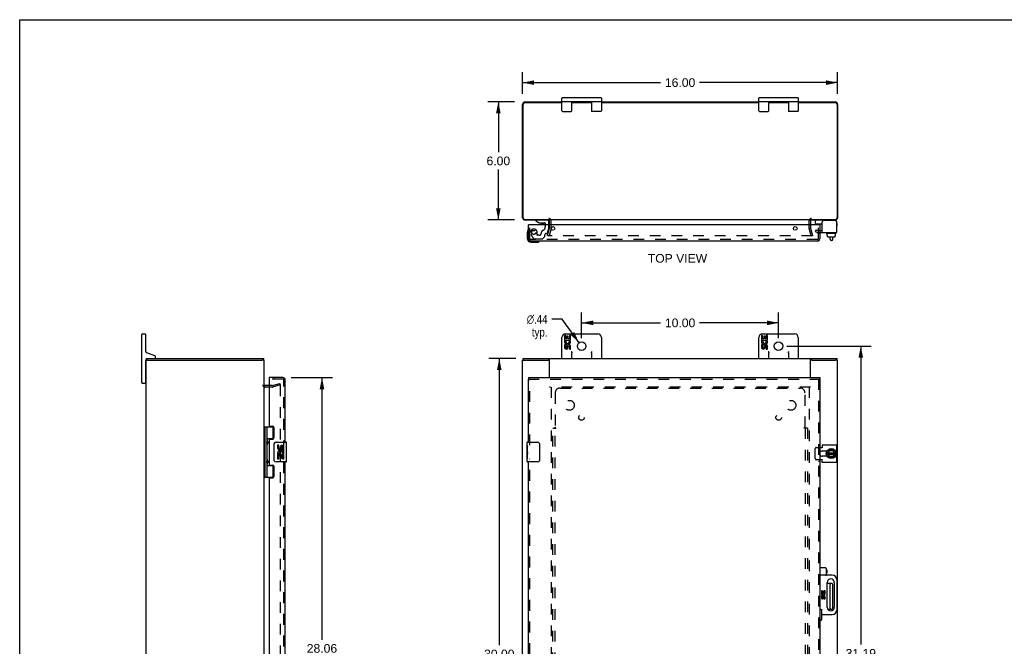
# Model space of a CAD drawing. Header units: inches. Extents: x 0 to 100, y 0 to 65.
# Tile 3 of 5: x 0 to 50, y 33 to 65. Entities that reach past the tile are written whole.
import ezdxf

# ---------------------------------------------------------------- set-up
doc = ezdxf.new("R2010")
doc.units = ezdxf.units.IN
doc.header["$LTSCALE"] = 5.5
doc.header["$MEASUREMENT"] = 0
doc.linetypes.add('HIDDEN', pattern=[0.2, 0.1, -0.1])
doc.layers.get('0').update_dxf_attribs({"linetype": 'CONTINUOUS'})
for name, color, linetype in [('DEFAULT_2', 8, 'HIDDEN'), ('DIMENSIONS', 7, 'CONTINUOUS'), ('DOOR_ASSEMBLY', 7, 'CONTINUOUS'), ('SUBPANEL', 7, 'CONTINUOUS')]:
    doc.layers.add(name, color=color, linetype=linetype)
doc.styles.get("Standard").update_dxf_attribs({"font": 'arial.ttf'})
doc.styles.add('TEXTSTYLE_1', font='gdt', dxfattribs={"width": 0.8})
doc.dimstyles.new('DIMSTYLE_1', dxfattribs={"dimtxt": 0.441176, "dimasz": 0.588235, "dimexe": 0.09, "dimexo": 0.07, "dimgap": 0.0375, "dimtad": 0, "dimtih": 1, "dimtoh": 1, "dimzin": 4, "dimdsep": 46, "dimtxsty": 'Standard', "dimblk": '_FILLED', "dimblk1": '_FILLED', "dimblk2": '_FILLED', "dimcen": 0.09, "dimadec": 3, "dimazin": 1, "dimtfac": 1, "dimtdec": 3, "dimtofl": 0, "dimtmove": 0, "dimatfit": 3, "dimldrblk": '_FILLED', "dimfxl": 0, "dimtolj": 1, "dimtzin": 4, "dimarcsym": 0})
doc.dimstyles.new('DIMSTYLE_2', dxfattribs={"dimtxt": 0.441176, "dimasz": 0.588235, "dimexe": 0.09, "dimexo": 0.07, "dimgap": 0.09, "dimtad": 0, "dimtih": 1, "dimtoh": 1, "dimzin": 4, "dimdsep": 46, "dimtxsty": 'Standard', "dimblk": '_FILLED', "dimblk1": '_FILLED', "dimblk2": '_FILLED', "dimcen": 0.09, "dimadec": 3, "dimazin": 1, "dimtfac": 1, "dimtdec": 3, "dimtofl": 0, "dimtmove": 0, "dimatfit": 1, "dimldrblk": '_FILLED', "dimfxl": 0, "dimtolj": 1, "dimtzin": 4, "dimarcsym": 0})

# ---------------------------------------------------------------- blocks, each defined once
blk = doc.blocks.new('_FILLED')
at = {"color": 0, "linetype": 'ByBlock'}
blk.add_solid([(0, 0), (-1, 0.2), (-1, -0.2)], dxfattribs=at)
blk = doc.blocks.new('*D1')
at = {"layer": 'DIMENSIONS', "color": 2, "linetype": 'Continuous'}
for p, q in [((25.537, 60.949), (25.537, 62.04)), ((41.537, 60.949), (41.537, 62.04)), ((25.537, 61.511), (32.545, 61.511)), ((41.537, 61.511), (34.528, 61.511))]:
    blk.add_line(p, q, dxfattribs=at)
at = {"layer": 'DIMENSIONS', "color": 2, "linetype": 'Continuous', "xscale": 0.5882352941, "yscale": 0.5882352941, "zscale": 0.5882352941, "rotation": 180}
blk.add_blockref('_FILLED', (25.537, 61.511), dxfattribs=at)
at = {"layer": 'DIMENSIONS', "color": 2, "linetype": 'Continuous', "xscale": 0.5882352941, "yscale": 0.5882352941, "zscale": 0.5882352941}
blk.add_blockref('_FILLED', (41.537, 61.511), dxfattribs=at)
at = {"layer": 'DIMENSIONS', "color": 2, "linetype": 'Continuous', "insert": (33.537, 61.732), "char_height": 0.4412, "width": 1.54166, "attachment_point": 2, "line_spacing_factor": 0.9}
blk.add_mtext('16.00', dxfattribs=at)
blk = doc.blocks.new('*D2')
at = {"layer": 'DIMENSIONS', "color": 2, "linetype": 'Continuous'}
for p, q in [((25.125, 60.537), (23.776, 60.537)), ((24.306, 60.537), (24.306, 57.978)), ((24.306, 54.537), (24.306, 57.096)), ((25.125, 54.537), (23.776, 54.537))]:
    blk.add_line(p, q, dxfattribs=at)
at = {"layer": 'DIMENSIONS', "color": 2, "linetype": 'Continuous', "xscale": 0.5882352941, "yscale": 0.5882352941, "zscale": 0.5882352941}
for p, rotation in [((24.306, 60.537), 90), ((24.306, 54.537), 270)]:
    blk.add_blockref('_FILLED', p, dxfattribs=dict(at, rotation=rotation))
at = {"layer": 'DIMENSIONS', "color": 2, "linetype": 'Continuous', "insert": (24.306, 57.757), "char_height": 0.4412, "width": 1.19888, "attachment_point": 2, "line_spacing_factor": 0.9}
blk.add_mtext('6.00', dxfattribs=at)
blk = doc.blocks.new('*D5')
at = {"layer": 'DIMENSIONS', "color": 2, "linetype": 'Continuous'}
for p, q in [((13.781, 46.535), (15.879, 46.535)), ((15.35, 46.535), (15.35, 33.228)), ((15.35, 18.472), (15.35, 31.684)), ((13.781, 18.472), (15.879, 18.472))]:
    blk.add_line(p, q, dxfattribs=at)
at = {"layer": 'DIMENSIONS', "color": 2, "linetype": 'Continuous', "xscale": 0.5882352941, "yscale": 0.5882352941, "zscale": 0.5882352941}
for p, rotation in [((15.35, 46.535), 90), ((15.35, 18.472), 270)]:
    blk.add_blockref('_FILLED', p, dxfattribs=dict(at, rotation=rotation))
at = {"layer": 'DIMENSIONS', "color": 2, "linetype": 'Continuous', "insert": (15.35, 33.007), "char_height": 0.4412, "width": 1.84671, "attachment_point": 2, "line_spacing_factor": 0.9}
blk.add_mtext('28.06\\PDOOR', dxfattribs=at)
blk = doc.blocks.new('*D6')
at = {"layer": 'DIMENSIONS', "color": 2, "linetype": 'Continuous'}
for p, q in [((27.54, 49.5), (27.025, 49.5)), ((28.408, 48.305), (27.54, 49.5))]:
    blk.add_line(p, q, dxfattribs=at)
at = {"layer": 'DIMENSIONS', "color": 2, "linetype": 'Continuous', "xscale": 0.5882352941, "yscale": 0.5882352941, "zscale": 0.5882352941, "rotation": 306.007527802}
blk.add_blockref('_FILLED', (28.408, 48.305), dxfattribs=at)
at = {"layer": 'DIMENSIONS', "color": 2, "linetype": 'Continuous', "insert": (26.804, 49.721), "char_height": 0.44118, "width": 1.44435, "attachment_point": 3, "line_spacing_factor": 0.9, "style": 'TEXTSTYLE_1'}
blk.add_mtext('{\\fgdt;n}\\fArial;.44\\Ptyp.', dxfattribs=at)
blk = doc.blocks.new('*D7')
at = {"layer": 'DIMENSIONS', "color": 2, "linetype": 'Continuous'}
for p, q in [((28.537, 48.54), (28.537, 49.844)), ((38.537, 48.54), (38.537, 49.844)), ((28.537, 49.314), (32.545, 49.314)), ((38.537, 49.314), (34.528, 49.314))]:
    blk.add_line(p, q, dxfattribs=at)
at = {"layer": 'DIMENSIONS', "color": 2, "linetype": 'Continuous', "xscale": 0.5882352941, "yscale": 0.5882352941, "zscale": 0.5882352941, "rotation": 180}
blk.add_blockref('_FILLED', (28.537, 49.314), dxfattribs=at)
at = {"layer": 'DIMENSIONS', "color": 2, "linetype": 'Continuous', "xscale": 0.5882352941, "yscale": 0.5882352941, "zscale": 0.5882352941}
blk.add_blockref('_FILLED', (38.537, 49.314), dxfattribs=at)
at = {"layer": 'DIMENSIONS', "color": 2, "linetype": 'Continuous', "insert": (33.537, 49.535), "char_height": 0.4412, "width": 1.54166, "attachment_point": 2, "line_spacing_factor": 0.9}
blk.add_mtext('10.00', dxfattribs=at)
blk = doc.blocks.new('*D8')
at = {"layer": 'DIMENSIONS', "color": 2, "linetype": 'Continuous'}
for p, q in [((38.948, 48.128), (43.242, 48.128)), ((42.713, 48.128), (42.713, 32.976)), ((42.713, 16.941), (42.713, 32.094)), ((38.948, 16.941), (43.242, 16.941))]:
    blk.add_line(p, q, dxfattribs=at)
at = {"layer": 'DIMENSIONS', "color": 2, "linetype": 'Continuous', "xscale": 0.5882352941, "yscale": 0.5882352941, "zscale": 0.5882352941}
for p, rotation in [((42.713, 48.128), 90), ((42.713, 16.941), 270)]:
    blk.add_blockref('_FILLED', p, dxfattribs=dict(at, rotation=rotation))
at = {"layer": 'DIMENSIONS', "color": 2, "linetype": 'Continuous', "insert": (42.713, 32.755), "char_height": 0.4412, "width": 1.54166, "attachment_point": 2, "line_spacing_factor": 0.9}
blk.add_mtext('31.19', dxfattribs=at)
blk = doc.blocks.new('*D9')
at = {"layer": 'DIMENSIONS', "color": 2, "linetype": 'Continuous'}
for p, q in [((25.188, 47.503), (23.825, 47.503)), ((24.354, 47.503), (24.354, 32.945)), ((24.354, 17.503), (24.354, 32.062)), ((25.188, 17.503), (23.825, 17.503))]:
    blk.add_line(p, q, dxfattribs=at)
at = {"layer": 'DIMENSIONS', "color": 2, "linetype": 'Continuous', "xscale": 0.5882352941, "yscale": 0.5882352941, "zscale": 0.5882352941}
for p, rotation in [((24.354, 47.503), 90), ((24.354, 17.503), 270)]:
    blk.add_blockref('_FILLED', p, dxfattribs=dict(at, rotation=rotation))
at = {"layer": 'DIMENSIONS', "color": 2, "linetype": 'Continuous', "insert": (24.354, 32.724), "char_height": 0.4412, "width": 1.54166, "attachment_point": 2, "line_spacing_factor": 0.9}
blk.add_mtext('30.00', dxfattribs=at)

msp = doc.modelspace()

# ---------------------------------------------------------------- linework, layer by layer
at = {"color": 7, "linetype": 'Continuous'}
for p, q in [((0, 0), (0, 64.706)), ((0, 64.706), (100, 64.706)), ((27.537, 60.077), (27.537, 60.727)), ((27.562, 60.752), (29.512, 60.752)), ((27.562, 60.552), (29.512, 60.552)), ((28.037, 60.077), (28.037, 60.552)), ((28.242, 60.552), (28.242, 60.537)), ((28.832, 60.552), (28.832, 60.537)), ((29.037, 60.552), (29.037, 60.077)), ((29.537, 60.727), (29.537, 60.077)), ((37.537, 60.077), (37.537, 60.727)), ((37.562, 60.752), (39.512, 60.752)), ((37.562, 60.552), (39.512, 60.552)), ((38.037, 60.077), (38.037, 60.552)), ((38.242, 60.552), (38.242, 60.537)), ((38.832, 60.552), (38.832, 60.537)), ((39.037, 60.552), (39.037, 60.077)), ((39.537, 60.727), (39.537, 60.077)), ((27.562, 60.052), (28.012, 60.052)), ((29.512, 60.052), (29.062, 60.052)), ((37.562, 60.052), (38.012, 60.052)), ((39.512, 60.052), (39.062, 60.052)), ((40.418, 54.359), (40.418, 54.497)), ((40.428, 54.349), (40.743, 54.349)), ((41.48, 54.457), (41.48, 54.443)), ((40.961, 53.869), (40.961, 53.889)), ((41.458, 53.859), (40.971, 53.859)), ((41.013, 53.752), (41.013, 53.859)), ((41.013, 53.752), (41.029, 53.752)), ((41.028, 53.694), (41.028, 53.752)), ((41.029, 53.694), (41.029, 53.752)), ((41.04, 53.684), (41.395, 53.684)), ((41.16, 53.56), (41.16, 53.684)), ((41.24, 53.5), (41.22, 53.5)), ((41.3, 53.56), (41.3, 53.684)), ((41.423, 53.752), (41.405, 53.752)), ((41.405, 53.694), (41.405, 53.752)), ((41.406, 53.694), (41.406, 53.752)), ((41.423, 53.752), (41.423, 53.859)), ((41.468, 53.869), (41.468, 53.889)), ((6.203, 46.278), (6.203, 48.728)), ((6.228, 48.753), (6.378, 48.753)), ((6.403, 47.868), (6.403, 48.728)), ((27.537, 47.503), (27.537, 48.568)), ((27.663, 48.665), (27.663, 48.435)), ((27.726, 48.665), (27.663, 48.665)), ((27.722, 48.753), (29.352, 48.753)), ((27.726, 48.498), (27.726, 48.665)), ((27.789, 48.634), (27.789, 48.498)), ((27.849, 48.634), (27.789, 48.634)), ((27.849, 48.498), (27.849, 48.634)), ((27.914, 48.665), (27.914, 48.498)), ((27.977, 48.665), (27.914, 48.665)), ((27.977, 48.435), (27.977, 48.665)), ((29.537, 48.568), (29.537, 47.503)), ((37.537, 47.503), (37.537, 48.568)), ((37.663, 48.665), (37.663, 48.435)), ((37.726, 48.665), (37.663, 48.665)), ((37.722, 48.753), (39.352, 48.753)), ((37.726, 48.498), (37.726, 48.665)), ((37.789, 48.634), (37.789, 48.498)), ((37.849, 48.634), (37.789, 48.634)), ((37.849, 48.498), (37.849, 48.634)), ((37.914, 48.665), (37.914, 48.498)), ((37.977, 48.665), (37.914, 48.665)), ((37.977, 48.435), (37.977, 48.665)), ((39.537, 48.568), (39.537, 47.503)), ((27.663, 48.435), (27.925, 48.435)), ((27.663, 48.204), (27.663, 48.068)), ((27.726, 48.204), (27.663, 48.204)), ((27.734, 48.399), (27.676, 48.424)), ((27.789, 48.498), (27.726, 48.498)), ((27.726, 48.068), (27.726, 48.204)), ((27.789, 48.11), (27.789, 48.068)), ((27.914, 48.498), (27.849, 48.498)), ((27.849, 48.047), (27.849, 48.116)), ((27.925, 48.435), (27.897, 48.416)), ((27.914, 48.11), (27.914, 47.974)), ((27.959, 48.435), (27.977, 48.435)), ((27.977, 47.974), (27.977, 48.11)), ((37.663, 48.435), (37.925, 48.435)), ((37.663, 48.204), (37.663, 48.068)), ((37.726, 48.204), (37.663, 48.204)), ((37.734, 48.399), (37.676, 48.424)), ((37.789, 48.498), (37.726, 48.498)), ((37.726, 48.068), (37.726, 48.204)), ((37.789, 48.11), (37.789, 48.068)), ((37.914, 48.498), (37.849, 48.498)), ((37.849, 48.047), (37.849, 48.116)), ((37.925, 48.435), (37.897, 48.416)), ((37.914, 48.11), (37.914, 47.974)), ((37.959, 48.435), (37.977, 48.435)), ((37.977, 47.974), (37.977, 48.11)), ((6.864, 47.638), (6.463, 47.784)), ((6.471, 47.428), (6.471, 47.503)), ((6.903, 47.563), (6.903, 47.581)), ((12.395, 47.428), (12.395, 47.503)), ((25.57, 47.428), (25.57, 47.503)), ((26.912, 47.503), (26.912, 47.473)), ((27.914, 47.974), (27.977, 47.974)), ((28.037, 47.503), (28.037, 47.797)), ((29.037, 47.797), (29.037, 47.503)), ((37.914, 47.974), (37.977, 47.974)), ((38.037, 47.503), (38.037, 47.797)), ((39.037, 47.797), (39.037, 47.503)), ((40.162, 47.503), (40.162, 47.473)), ((41.504, 47.428), (41.504, 47.503)), ((6.403, 46.278), (6.403, 47.413)), ((6.403, 47.048), (6.418, 47.048)), ((6.421, 47.428), (6.525, 47.428)), ((12.418, 47.428), (12.306, 47.428)), ((25.537, 47.428), (25.649, 47.428)), ((26.912, 47.428), (26.852, 47.428)), ((40.221, 47.428), (40.162, 47.428)), ((41.536, 47.428), (41.428, 47.428)), ((6.228, 46.253), (6.378, 46.253)), ((6.403, 46.458), (6.418, 46.458)), ((40.949, 42.811), (40.949, 42.695)), ((40.949, 42.662), (40.949, 42.545)), ((40.965, 42.634), (40.952, 42.632)), ((41.014, 42.683), (41.102, 42.853)), ((41.014, 42.674), (41.102, 42.494)), ((41.028, 42.644), (41.406, 42.644)), ((41.029, 42.712), (41.405, 42.712)), ((41.065, 42.712), (41.125, 42.829)), ((41.131, 42.523), (41.072, 42.644)), ((41.319, 42.858), (41.111, 42.858)), ((41.119, 42.839), (41.125, 42.829)), ((41.125, 42.829), (41.297, 42.837)), ((41.125, 42.513), (41.131, 42.523)), ((41.294, 42.523), (41.131, 42.523)), ((41.365, 42.644), (41.294, 42.523)), ((41.3, 42.513), (41.294, 42.523)), ((41.302, 42.847), (41.297, 42.837)), ((41.297, 42.837), (41.365, 42.712)), ((41.421, 42.683), (41.327, 42.853)), ((41.327, 42.494), (41.421, 42.674)), ((41.111, 42.488), (41.318, 42.488)), ((41.24, 36.084), (41.007, 36.084)), ((41.16, 34.832), (41.16, 36.024)), ((41.3, 34.832), (41.3, 36.024)), ((41.036, 34.772), (41.24, 34.772))]:
    msp.add_line(p, q, dxfattribs=at)
at = {"color": 3, "linetype": 'Continuous'}
for p, q in [((25.673, 60.537), (27.537, 60.537)), ((28.037, 60.537), (29.037, 60.537)), ((29.537, 60.537), (37.537, 60.537)), ((38.037, 60.537), (39.037, 60.537)), ((39.537, 60.537), (41.401, 60.537)), ((25.537, 54.654), (25.537, 60.401)), ((25.57, 54.64), (25.57, 60.404)), ((27.537, 60.484), (25.65, 60.484)), ((29.037, 60.484), (28.037, 60.484)), ((37.537, 60.484), (29.537, 60.484)), ((39.037, 60.484), (38.037, 60.484)), ((41.424, 60.484), (39.537, 60.484)), ((41.504, 60.404), (41.504, 54.64)), ((41.537, 60.401), (41.537, 54.654)), ((25.65, 54.56), (26.912, 54.56)), ((25.654, 54.537), (26.899, 54.537)), ((40.162, 54.537), (26.912, 54.537)), ((40.162, 54.56), (41.424, 54.56)), ((40.175, 54.537), (41.42, 54.537)), ((41.42, 54.503), (40.803, 54.503)), ((26.912, 54.294), (26.912, 54.495)), ((40.162, 54.495), (40.162, 54.294)), ((40.743, 53.899), (40.743, 54.443)), ((41.48, 54.443), (41.48, 53.899)), ((40.743, 53.899), (41.48, 53.899)), ((6.471, 47.503), (12.395, 47.503)), ((25.57, 47.503), (41.504, 47.503)), ((6.418, 17.578), (6.418, 47.428)), ((6.418, 47.428), (6.421, 47.428)), ((6.528, 47.428), (12.306, 47.428)), ((12.418, 17.578), (12.418, 47.428)), ((25.537, 17.578), (25.537, 47.428)), ((25.649, 47.428), (26.852, 47.428)), ((26.912, 46.535), (26.912, 47.473)), ((40.162, 46.535), (40.162, 47.473)), ((40.221, 47.428), (41.424, 47.428)), ((41.537, 17.578), (41.537, 47.428)), ((12.661, 46.128), (12.46, 46.128)), ((40.743, 43.125), (40.743, 42.961)), ((40.743, 43.125), (41.48, 43.125)), ((41.48, 43.125), (41.48, 42.232)), ((40.631, 42.992), (40.743, 42.992)), ((40.756, 42.811), (40.999, 42.811)), ((40.999, 42.545), (40.756, 42.545)), ((40.743, 42.365), (40.631, 42.365)), ((40.743, 42.232), (40.743, 42.396)), ((41.48, 42.232), (40.743, 42.232))]:
    msp.add_line(p, q, dxfattribs=at)
at = {"color": 7, "linetype": 'Continuous'}
for points in [[(28.012, 47.868), (28.014, 47.864), (28.016, 47.86), (28.018, 47.856), (28.02, 47.852), (28.022, 47.848), (28.024, 47.844), (28.026, 47.839), (28.028, 47.835), (28.029, 47.831), (28.031, 47.827), (28.032, 47.822), (28.034, 47.818), (28.035, 47.813), (28.036, 47.808), (28.036, 47.802), (28.037, 47.797)], [(29.037, 47.797), (29.037, 47.803), (29.038, 47.81), (29.039, 47.816), (29.041, 47.823), (29.044, 47.83), (29.046, 47.838), (29.05, 47.845), (29.053, 47.853), (29.057, 47.86), (29.062, 47.868)], [(38.012, 47.868), (38.014, 47.864), (38.016, 47.86), (38.018, 47.856), (38.02, 47.852), (38.022, 47.848), (38.024, 47.844), (38.026, 47.839), (38.028, 47.835), (38.029, 47.831), (38.031, 47.827), (38.032, 47.822), (38.034, 47.818), (38.035, 47.813), (38.036, 47.808), (38.036, 47.802), (38.037, 47.797)], [(39.037, 47.797), (39.037, 47.803), (39.038, 47.81), (39.039, 47.816), (39.041, 47.823), (39.044, 47.83), (39.046, 47.838), (39.05, 47.845), (39.053, 47.853), (39.057, 47.86), (39.062, 47.868)], [(40.961, 42.634), (40.963, 42.624), (40.967, 42.606), (40.972, 42.588)], [(40.972, 42.588), (40.979, 42.57), (40.987, 42.554), (40.992, 42.545)]]:
    msp.add_lwpolyline(points, dxfattribs=at)
for centre, radius in [((28.537, 48.128), 0.219), ((38.537, 48.128), 0.219), ((41.215, 42.678), 0.254)]:
    msp.add_circle(centre, radius, dxfattribs=at)
at = {"color": 3, "linetype": 'Continuous'}
for centre, radius, start, end in [((25.673, 60.401), 0.136, 90, 180), ((41.401, 60.401), 0.136, 0, 90), ((25.65, 60.404), 0.08, 90, 180), ((41.424, 60.404), 0.08, 0, 90), ((25.654, 54.654), 0.117, 180, 270), ((25.65, 54.64), 0.08, 180, 270), ((26.87, 54.495), 0.042, 0, 90), ((40.204, 54.495), 0.042, 90, 180), ((40.803, 54.443), 0.06, 90, 180), ((41.42, 54.654), 0.117, 270, 360), ((41.42, 54.443), 0.06, 0, 90), ((41.424, 54.64), 0.08, 270, 360), ((12.46, 46.17), 0.042, 180, 270), ((40.756, 42.678), 0.133, 90, 159.8895), ((40.756, 42.678), 0.133, 200.1105, 270)]:
    msp.add_arc(centre, radius, start, end, dxfattribs=at)
at = {"color": 7, "linetype": 'Continuous'}
for centre, radius, start, end in [((27.562, 60.727), 0.025, 90, 180), ((27.562, 60.577), 0.025, 180, 270), ((29.512, 60.727), 0.025, 0, 90), ((29.512, 60.577), 0.025, 270, 360), ((37.562, 60.727), 0.025, 90, 180), ((37.562, 60.577), 0.025, 180, 270), ((39.512, 60.727), 0.025, 0, 90), ((39.512, 60.577), 0.025, 270, 360), ((27.562, 60.077), 0.025, 180, 270), ((28.012, 60.077), 0.025, 270, 360), ((29.062, 60.077), 0.025, 180, 270), ((29.512, 60.077), 0.025, 270, 360), ((37.562, 60.077), 0.025, 180, 270), ((38.012, 60.077), 0.025, 270, 360), ((39.062, 60.077), 0.025, 180, 270), ((39.512, 60.077), 0.025, 270, 360), ((40.458, 54.497), 0.04, 90, 180), ((41.4, 54.457), 0.08, 0, 79.8186), ((40.428, 54.359), 0.01, 180, 270), ((41.465, 54.017), 0.0162, 343.791, 16.209), ((40.971, 53.889), 0.01, 90, 180), ((40.971, 53.869), 0.01, 180, 270), ((41.22, 53.56), 0.06, 180, 270), ((41.24, 53.56), 0.06, 270, 360), ((41.458, 53.889), 0.01, 0, 90), ((41.458, 53.869), 0.01, 270, 360), ((6.228, 48.728), 0.025, 90, 180), ((6.378, 48.728), 0.025, 0, 90), ((27.722, 48.568), 0.185, 90, 180), ((29.352, 48.568), 0.185, 0, 90), ((37.722, 48.568), 0.185, 90, 180), ((39.352, 48.568), 0.185, 0, 90), ((27.82, 48.362), 0.157, 156.5966, 341.8791), ((27.757, 48.068), 0.0943, 179.9911, 347.4338), ((27.82, 48.362), 0.0943, 156.5966, 35.1122), ((27.757, 48.068), 0.0314, 180, 0.0485), ((27.883, 48.11), 0.0943, 0, 180), ((27.884, 48.105), 0.0362, 83.4285, 161.7628), ((27.883, 48.11), 0.0314, 0, 81.2295), ((27.82, 48.362), 0.157, 25.737, 27.8532), ((27.823, 48.362), 0.154, 341.4199, 26.1963), ((37.82, 48.362), 0.157, 156.5966, 341.8791), ((37.757, 48.068), 0.0943, 179.9911, 347.4338), ((37.82, 48.362), 0.0943, 156.5966, 35.1122), ((37.757, 48.068), 0.0314, 180, 0.0485), ((37.883, 48.11), 0.0943, 0, 180), ((37.884, 48.105), 0.0362, 83.4285, 161.7628), ((37.883, 48.11), 0.0314, 0, 81.2295), ((37.82, 48.362), 0.157, 25.737, 27.8532), ((37.823, 48.362), 0.154, 341.4199, 26.1963), ((6.493, 47.868), 0.09, 180, 250), ((6.493, 47.413), 0.09, 104.165, 180), ((6.843, 47.563), 0.06, 270, 360), ((6.843, 47.581), 0.06, 0, 70), ((27.562, 47.528), 0.025, 180, 270), ((28.012, 47.528), 0.025, 270, 360), ((29.062, 47.528), 0.025, 180, 270), ((29.512, 47.528), 0.025, 270, 360), ((37.562, 47.528), 0.025, 180, 270), ((38.012, 47.528), 0.025, 270, 360), ((39.062, 47.528), 0.025, 180, 270), ((39.512, 47.528), 0.025, 270, 360), ((6.228, 46.278), 0.025, 180, 270), ((6.378, 46.278), 0.025, 270, 360), ((41.215, 42.678), 0.266, 150.0137, 190), ((41.215, 42.678), 0.281, 151.7622, 160.7964), ((41.215, 42.678), 0.281, 199.2036, 208.2378), ((41.023, 42.678), 0.01, 152.7647, 205.9948), ((41.111, 42.848), 0.01, 90, 152.7647), ((41.319, 42.848), 0.01, 28.8968, 90), ((41.413, 42.678), 0.01, 332.3947, 28.8968), ((41.215, 42.678), 0.266, 356.1514, 3.5482), ((41.111, 42.498), 0.01, 205.9948, 270), ((41.318, 42.498), 0.01, 270, 332.3947), ((41.22, 36.024), 0.06, 90, 180), ((41.24, 36.024), 0.06, 0, 90), ((41.22, 34.832), 0.06, 180, 270), ((41.24, 34.832), 0.06, 270, 360)]:
    msp.add_arc(centre, radius, start, end, dxfattribs=at)
for centre, major_axis, ratio, start_param, end_param in [((41.04, 53.694), (-0.0111, 0), 0.898834, 6.283185, 7.853982), ((41.041, 53.694), (0.0112, 0), 0.889134, -3.141593, -1.570796), ((41.394, 53.694), (0.0114, 0), 0.875492, -1.570796, 0), ((41.395, 53.694), (-0.0113, 0), 0.88616, 7.853982, 9.424778)]:
    msp.add_ellipse(centre, major_axis=major_axis, ratio=ratio, start_param=start_param, end_param=end_param, dxfattribs=at)
at = {"layer": 'DEFAULT_2', "color": 8, "linetype": 'HIDDEN'}
for p, q in [((26.807, 53.744), (26.911, 54.13)), ((26.983, 54.11), (26.88, 53.724)), ((26.912, 54.136), (26.912, 54.294)), ((26.987, 54.136), (26.987, 54.495)), ((40.087, 54.136), (40.087, 54.495)), ((40.193, 53.724), (40.09, 54.11)), ((40.162, 54.294), (40.162, 54.136)), ((40.162, 54.13), (40.266, 53.744)), ((40.454, 54.045), (40.402, 53.955)), ((40.454, 54.045), (40.526, 54.003)), ((40.526, 54.003), (40.743, 54.003)), ((26.88, 53.724), (26.807, 53.744)), ((40.245, 53.724), (26.828, 53.724)), ((40.193, 53.724), (40.266, 53.744)), ((40.402, 53.955), (40.474, 53.913)), ((40.526, 53.899), (40.743, 53.899)), ((12.819, 46.053), (12.46, 46.053)), ((12.819, 46.128), (12.661, 46.128)), ((12.825, 46.129), (13.212, 46.233)), ((13.231, 46.16), (12.845, 46.057)), ((13.212, 46.233), (13.231, 46.16)), ((13.217, 46.152), (13.216, 46.152)), ((13.231, 46.137), (13.231, 18.87)), ((40.162, 46.053), (26.912, 46.053)), ((26.987, 46.053), (26.987, 18.953)), ((40.087, 46.053), (40.087, 18.953)), ((40.402, 42.425), (40.402, 42.932)), ((40.454, 42.992), (40.631, 42.992)), ((40.631, 42.365), (40.454, 42.365))]:
    msp.add_line(p, q, dxfattribs=at)
for points in [[(26.813, 53.742), (26.813, 53.741), (26.813, 53.74), (26.813, 53.739)], [(26.813, 53.739), (26.813, 53.738), (26.813, 53.736), (26.813, 53.735), (26.814, 53.734), (26.814, 53.733), (26.815, 53.732), (26.815, 53.731), (26.816, 53.73), (26.817, 53.729), (26.818, 53.728), (26.819, 53.727), (26.82, 53.727), (26.821, 53.726), (26.822, 53.725)], [(26.828, 53.724), (26.827, 53.724), (26.825, 53.724), (26.824, 53.725), (26.823, 53.725), (26.822, 53.725)], [(40.26, 53.739), (40.26, 53.738), (40.26, 53.736), (40.26, 53.735), (40.259, 53.734), (40.259, 53.733), (40.258, 53.732), (40.258, 53.731), (40.257, 53.73), (40.256, 53.729), (40.255, 53.728), (40.255, 53.727), (40.253, 53.727), (40.252, 53.726), (40.251, 53.725), (40.25, 53.725), (40.249, 53.725), (40.248, 53.724), (40.247, 53.724), (40.245, 53.724)], [(40.26, 53.742), (40.26, 53.741), (40.26, 53.74), (40.26, 53.739)], [(13.216, 46.152), (13.216, 46.152), (13.214, 46.152), (13.213, 46.152)], [(13.22, 46.152), (13.219, 46.152), (13.217, 46.152)], [(13.22, 46.152), (13.222, 46.151), (13.223, 46.15), (13.224, 46.15), (13.225, 46.149), (13.226, 46.148), (13.227, 46.147), (13.228, 46.146), (13.229, 46.144), (13.23, 46.143), (13.23, 46.142), (13.231, 46.14), (13.231, 46.139), (13.231, 46.137)], [(40.454, 42.992), (40.448, 42.992), (40.443, 42.991), (40.437, 42.989), (40.432, 42.986), (40.426, 42.983), (40.422, 42.979), (40.417, 42.974), (40.414, 42.969), (40.41, 42.964), (40.407, 42.958), (40.405, 42.952), (40.403, 42.945), (40.403, 42.939), (40.402, 42.932)], [(40.402, 42.425), (40.403, 42.418), (40.403, 42.411), (40.405, 42.405), (40.407, 42.399), (40.41, 42.393), (40.414, 42.387), (40.417, 42.382), (40.422, 42.378), (40.426, 42.374), (40.432, 42.371), (40.437, 42.368), (40.443, 42.366), (40.448, 42.365), (40.454, 42.365)]]:
    msp.add_lwpolyline(points, dxfattribs=at)
for centre, radius, start, end in [((26.87, 54.495), 0.117, 0, 90), ((40.204, 54.495), 0.117, 90, 180), ((26.887, 54.136), 0.025, 345, 360), ((26.887, 54.136), 0.1, 345, 360), ((40.187, 54.136), 0.1, 180, 195), ((40.187, 54.136), 0.025, 180, 195), ((40.526, 54.003), 0.104, 240, 270), ((12.46, 46.17), 0.117, 180, 270), ((12.819, 46.153), 0.025, 270, 285), ((12.819, 46.153), 0.1, 270, 285), ((40.756, 42.678), 0.133, 159.8895, 200.1105)]:
    msp.add_arc(centre, radius, start, end, dxfattribs=at)
at = {"layer": 'DOOR_ASSEMBLY', "color": 7, "linetype": 'Continuous'}
for p, q in [((26.205, 54.537), (26.205, 54.498)), ((26.205, 54.498), (26.381, 54.399)), ((26.381, 54.399), (26.658, 54.399)), ((26.469, 54.382), (26.61, 54.382)), ((26.469, 54.382), (26.469, 54.382)), ((26.611, 54.382), (26.61, 54.382)), ((26.689, 54.368), (26.689, 54.294)), ((26.874, 54.294), (26.874, 54.458)), ((40.475, 54.294), (40.475, 54.336)), ((40.55, 54.304), (40.549, 54.294)), ((40.55, 54.304), (40.631, 54.304)), ((40.571, 54.304), (40.571, 54.349)), ((40.631, 54.294), (40.631, 54.304)), ((41.506, 54.256), (41.506, 54.336)), ((25.771, 53.898), (25.771, 53.609)), ((25.971, 53.409), (26.26, 53.409)), ((26.298, 53.412), (26.26, 53.409)), ((12.661, 46.535), (12.661, 46.46)), ((25.831, 46.535), (25.831, 46.46)), ((40.631, 46.535), (40.631, 46.46)), ((12.418, 44.033), (12.903, 44.033)), ((12.457, 44.033), (12.457, 41.474)), ((12.556, 44.033), (12.556, 43.346)), ((12.876, 43.442), (12.876, 44.033)), ((12.556, 43.442), (12.903, 43.442)), ((12.556, 43.145), (12.556, 42.362)), ((12.573, 43.175), (12.573, 43.315)), ((12.845, 43.433), (12.845, 43.411)), ((12.845, 43.433), (12.897, 43.433)), ((12.921, 42.353), (12.921, 43.153)), ((13.021, 43.253), (13.531, 43.253)), ((13.097, 43.099), (13.097, 42.963)), ((13.159, 43.099), (13.097, 43.099)), ((13.159, 42.963), (13.159, 43.099)), ((13.225, 43.025), (13.225, 42.956)), ((13.285, 42.963), (13.285, 43.005)), ((13.348, 42.869), (13.348, 43.005)), ((13.409, 42.869), (13.409, 43.025)), ((13.546, 42.268), (13.546, 43.238)), ((25.771, 43.094), (25.771, 43.238)), ((25.771, 42.839), (25.771, 43.091)), ((25.78, 43.036), (25.771, 43.036)), ((25.781, 42.869), (25.781, 43.025)), ((25.786, 43.253), (26.296, 43.253)), ((26.396, 43.153), (26.396, 42.353)), ((13.097, 42.638), (13.097, 42.408)), ((13.115, 42.638), (13.097, 42.638)), ((13.149, 42.638), (13.177, 42.657)), ((13.149, 42.638), (13.409, 42.638)), ((13.159, 42.408), (13.159, 42.575)), ((13.159, 42.575), (13.225, 42.575)), ((13.225, 42.575), (13.225, 42.439)), ((13.285, 42.439), (13.285, 42.575)), ((13.285, 42.575), (13.348, 42.575)), ((13.34, 42.674), (13.398, 42.649)), ((13.348, 42.869), (13.409, 42.869)), ((13.348, 42.408), (13.348, 42.575)), ((13.409, 42.685), (13.409, 42.738)), ((13.409, 42.408), (13.409, 42.638)), ((25.771, 42.869), (25.781, 42.869)), ((25.771, 42.268), (25.771, 42.836)), ((25.774, 42.806), (25.771, 42.806)), ((25.771, 42.674), (25.78, 42.674)), ((25.771, 42.638), (25.781, 42.638)), ((25.771, 42.575), (25.781, 42.575)), ((25.781, 42.685), (25.781, 42.738)), ((25.781, 42.408), (25.781, 42.638)), ((12.556, 42.161), (12.556, 41.474)), ((12.556, 42.064), (12.903, 42.064)), ((12.573, 42.191), (12.573, 42.331)), ((12.845, 42.096), (12.845, 42.073)), ((12.897, 42.073), (12.845, 42.073)), ((12.876, 41.474), (12.876, 42.064)), ((13.531, 42.253), (13.021, 42.253)), ((13.097, 42.408), (13.159, 42.408)), ((13.225, 42.439), (13.285, 42.439)), ((13.348, 42.408), (13.409, 42.408)), ((25.771, 42.408), (25.781, 42.408)), ((26.296, 42.253), (25.786, 42.253)), ((12.418, 41.474), (12.903, 41.474)), ((40.916, 36.878), (40.631, 36.878)), ((40.916, 36.503), (40.631, 36.503)), ((40.946, 36.848), (40.946, 36.533)), ((40.946, 36.776), (40.965, 36.776)), ((40.946, 36.606), (40.965, 36.606)), ((40.965, 36.776), (40.994, 36.771)), ((40.965, 36.776), (40.965, 36.606)), ((40.965, 36.606), (40.994, 36.611)), ((41.256, 36.503), (40.976, 36.503)), ((40.994, 36.771), (40.994, 36.611)), ((41.007, 34.871), (41.007, 36.136)), ((41.366, 36.136), (41.366, 34.871)), ((41.506, 34.753), (41.506, 36.253)), ((40.748, 35.71), (40.71, 35.71)), ((40.71, 35.71), (40.71, 35.572)), ((40.71, 35.572), (40.866, 35.572)), ((40.752, 35.551), (40.718, 35.566)), ((40.748, 35.61), (40.748, 35.71)), ((40.785, 35.61), (40.748, 35.61)), ((40.821, 35.691), (40.785, 35.691)), ((40.785, 35.691), (40.785, 35.61)), ((40.821, 35.61), (40.821, 35.691)), ((40.86, 35.61), (40.821, 35.61)), ((40.866, 35.572), (40.85, 35.561)), ((40.898, 35.71), (40.86, 35.71)), ((40.86, 35.71), (40.86, 35.61)), ((40.887, 35.572), (40.898, 35.572)), ((40.898, 35.572), (40.898, 35.71)), ((40.748, 35.435), (40.71, 35.435)), ((40.71, 35.435), (40.71, 35.353)), ((40.748, 35.353), (40.748, 35.435)), ((40.785, 35.378), (40.785, 35.353)), ((40.821, 35.341), (40.821, 35.379)), ((40.86, 35.379), (40.86, 35.297)), ((40.86, 35.297), (40.898, 35.297)), ((40.898, 35.297), (40.898, 35.379)), ((40.691, 34.753), (40.631, 34.753)), ((40.721, 34.723), (40.721, 34.246)), ((40.721, 34.503), (41.256, 34.503)), ((40.691, 34.216), (40.631, 34.216))]:
    msp.add_line(p, q, dxfattribs=at)
at = {"layer": 'DOOR_ASSEMBLY', "color": 8, "linetype": 'HIDDEN'}
for p, q in [((26.795, 54.537), (26.205, 54.537)), ((25.906, 53.586), (25.906, 54.294)), ((26.689, 54.294), (26.689, 54.184)), ((26.805, 53.871), (26.874, 54.127)), ((26.874, 54.127), (26.874, 54.294)), ((40.556, 53.586), (40.556, 54.294)), ((40.631, 54.009), (40.556, 54.009)), ((40.514, 53.544), (25.948, 53.544)), ((25.957, 53.821), (26.092, 53.588)), ((26.118, 53.573), (26.53, 53.573)), ((26.278, 53.774), (26.278, 53.907)), ((26.388, 53.758), (26.294, 53.758)), ((26.551, 53.582), (26.666, 53.697)), ((26.672, 53.711), (26.672, 53.789)), ((26.731, 53.848), (26.776, 53.848)), ((40.631, 53.853), (40.556, 53.853)), ((12.943, 46.46), (12.943, 46.535)), ((13.369, 46.46), (12.661, 46.46)), ((13.411, 18.589), (13.411, 46.418)), ((25.831, 46.46), (40.631, 46.46)), ((25.906, 43.098), (25.906, 46.46)), ((40.556, 46.46), (40.556, 18.547)), ((40.631, 43.085), (40.556, 43.085)), ((25.906, 22.598), (25.906, 42.408)), ((40.631, 42.272), (40.556, 42.272)), ((40.631, 32.91), (40.556, 32.91))]:
    msp.add_line(p, q, dxfattribs=at)
at = {"layer": 'DOOR_ASSEMBLY', "color": 3, "linetype": 'Continuous'}
for p, q in [((25.831, 53.586), (25.831, 54.294)), ((40.631, 54.294), (25.831, 54.294)), ((40.631, 54.294), (40.631, 53.586)), ((40.514, 53.469), (25.948, 53.469)), ((13.369, 46.535), (12.661, 46.535)), ((25.831, 46.535), (40.631, 46.535)), ((12.661, 46.46), (12.661, 44.095)), ((13.486, 43.253), (13.486, 46.418)), ((25.831, 43.253), (25.831, 46.46)), ((40.631, 46.46), (40.631, 18.547)), ((12.692, 44.064), (12.848, 44.064)), ((12.911, 44.001), (12.911, 43.474)), ((12.661, 43.38), (12.661, 42.127)), ((12.692, 43.411), (12.848, 43.411)), ((12.692, 42.096), (12.848, 42.096)), ((12.911, 42.033), (12.911, 41.506)), ((13.486, 22.753), (13.486, 42.253)), ((25.831, 22.753), (25.831, 42.253)), ((12.661, 41.412), (12.661, 23.595)), ((12.692, 41.443), (12.848, 41.443))]:
    msp.add_line(p, q, dxfattribs=at)
at = {"layer": 'DOOR_ASSEMBLY', "color": 7, "linetype": 'Continuous'}
for points in [[(12.556, 43.389), (12.557, 43.381), (12.559, 43.371), (12.562, 43.361), (12.566, 43.35), (12.571, 43.338), (12.575, 43.326), (12.58, 43.315), (12.585, 43.303), (12.589, 43.292), (12.593, 43.28), (12.596, 43.269), (12.598, 43.257), (12.599, 43.245), (12.598, 43.234), (12.596, 43.222), (12.593, 43.211), (12.589, 43.199), (12.585, 43.188), (12.58, 43.176), (12.575, 43.165), (12.571, 43.153), (12.566, 43.141), (12.562, 43.13), (12.559, 43.12), (12.557, 43.11), (12.556, 43.102)], [(12.921, 43.153), (12.922, 43.16), (12.922, 43.166), (12.923, 43.172), (12.924, 43.178), (12.926, 43.184), (12.928, 43.19)], [(25.771, 43.094), (25.771, 43.091), (25.772, 43.087), (25.773, 43.082), (25.774, 43.076), (25.775, 43.069), (25.777, 43.061), (25.778, 43.053), (25.779, 43.044), (25.78, 43.035), (25.781, 43.025)], [(26.389, 43.19), (26.391, 43.184), (26.393, 43.178), (26.394, 43.172), (26.395, 43.166), (26.396, 43.16), (26.396, 43.153)], [(25.771, 42.839), (25.771, 42.831), (25.772, 42.824), (25.773, 42.815), (25.774, 42.807), (25.775, 42.798), (25.776, 42.789), (25.777, 42.78), (25.778, 42.771), (25.779, 42.762), (25.78, 42.754), (25.781, 42.746), (25.781, 42.738)], [(25.781, 42.685), (25.781, 42.679), (25.78, 42.673), (25.78, 42.667), (25.779, 42.661), (25.779, 42.655), (25.778, 42.649)], [(12.556, 42.405), (12.557, 42.397), (12.559, 42.387), (12.562, 42.377), (12.566, 42.366), (12.571, 42.354), (12.575, 42.342), (12.58, 42.331), (12.585, 42.319), (12.589, 42.308), (12.593, 42.296), (12.596, 42.285), (12.598, 42.273), (12.599, 42.261), (12.598, 42.25), (12.596, 42.238), (12.593, 42.227), (12.589, 42.215), (12.585, 42.204), (12.58, 42.192), (12.575, 42.181), (12.571, 42.169), (12.566, 42.157), (12.562, 42.146), (12.559, 42.136), (12.557, 42.126), (12.556, 42.118)], [(12.928, 42.317), (12.926, 42.323), (12.924, 42.329), (12.923, 42.335), (12.922, 42.341), (12.922, 42.347), (12.921, 42.353)], [(26.396, 42.353), (26.396, 42.347), (26.395, 42.341), (26.394, 42.335), (26.393, 42.329), (26.391, 42.323), (26.389, 42.317)], [(40.751, 34.723), (40.744, 34.73), (40.738, 34.736), (40.731, 34.741), (40.725, 34.746), (40.718, 34.749), (40.712, 34.751), (40.705, 34.753), (40.699, 34.753)]]:
    msp.add_lwpolyline(points, dxfattribs=at)
at = {"layer": 'DOOR_ASSEMBLY', "color": 8, "linetype": 'HIDDEN'}
msp.add_circle((26.106, 53.907), 0.103, dxfattribs=at)
at = {"layer": 'DOOR_ASSEMBLY', "color": 3, "linetype": 'Continuous'}
for centre in [(27.081, 54.106), (39.381, 54.106)]:
    msp.add_circle(centre, 0.094, dxfattribs=at)
at = {"layer": 'DOOR_ASSEMBLY', "color": 7, "linetype": 'Continuous'}
for centre, radius, start, end in [((26.795, 54.458), 0.079, 0, 90), ((26.021, 53.898), 0.25, 149.1101, 180), ((25.819, 54.019), 0.015, 96.3796, 149.1101), ((25.816, 54.019), 0.015, 0, 83.6204), ((26.47, 54.472), 0.09, 234.8123, 269.328), ((26.61, 54.472), 0.09, 270.672, 304.9232), ((26.658, 54.368), 0.031, 0, 90), ((40.505, 54.336), 0.03, 154.285, 180), ((41.476, 54.336), 0.03, 0, 82.2332), ((41.476, 54.256), 0.03, 277.7668, 360), ((25.971, 53.609), 0.2, 180, 270), ((26.26, 53.659), 0.25, 270, 300.8899), ((26.381, 53.454), 0.015, 6.3796, 90), ((26.381, 53.457), 0.015, 300.8899, 353.6204), ((12.483, 43.315), 0.09, 0, 35.1877), ((12.483, 43.175), 0.09, 324.8123, 360), ((13.021, 43.153), 0.1, 90, 158.8004), ((13.317, 43.005), 0.0943, 71.7267, 167.4338), ((13.317, 43.005), 0.0314, 0, 180.0485), ((13.317, 43.005), 0.0943, 12.5402, 71.701), ((13.531, 43.238), 0.015, 0, 90), ((25.786, 43.238), 0.015, 90, 180), ((26.296, 43.153), 0.1, 21.1999, 90), ((13.251, 42.711), 0.154, 161.4199, 206.1963), ((13.191, 42.963), 0.0943, 180, 360), ((13.254, 42.711), 0.157, 9.7031, 161.8791), ((13.254, 42.711), 0.157, 205.737, 207.8532), ((13.191, 42.963), 0.0314, 180, 261.2295), ((13.254, 42.711), 0.0943, 336.5966, 215.1122), ((13.19, 42.968), 0.0362, 263.4285, 341.7628), ((13.254, 42.711), 0.157, 336.5966, 350.2969), ((12.483, 42.331), 0.09, 0, 35.1877), ((12.483, 42.191), 0.09, 324.8123, 360), ((13.021, 42.353), 0.1, 201.205, 270), ((13.531, 42.268), 0.015, 270, 360), ((25.786, 42.268), 0.015, 180, 270), ((26.296, 42.353), 0.1, 270, 338.8001), ((40.916, 36.848), 0.03, 0, 90), ((40.916, 36.533), 0.03, 270, 360), ((40.976, 36.533), 0.03, 180, 270), ((41.256, 36.253), 0.25, 0, 90), ((41.186, 36.136), 0.18, 0, 180), ((40.804, 35.528), 0.0938, 156.5986, 341.8669), ((40.804, 35.528), 0.0563, 156.5986, 35.1084), ((40.804, 35.528), 0.0938, 25.744, 27.8506), ((40.806, 35.529), 0.092, 341.4075, 26.2035), ((40.766, 35.353), 0.0563, 180.0244, 347.4828), ((40.766, 35.353), 0.0187, 180, 0.0538), ((40.841, 35.378), 0.0563, 0.4502, 180.0538), ((40.841, 35.379), 0.0194, 359.9714, 180.0286), ((40.691, 34.723), 0.03, 0, 90), ((41.186, 34.871), 0.18, 180, 360), ((41.256, 34.753), 0.25, 270, 360), ((40.691, 34.246), 0.03, 270, 360)]:
    msp.add_arc(centre, radius, start, end, dxfattribs=at)
at = {"layer": 'DOOR_ASSEMBLY', "color": 8, "linetype": 'HIDDEN'}
for centre, radius, start, end in [((26.106, 53.907), 0.172, 0, 210), ((26.663, 53.848), 0.185, 115.7418, 180), ((26.501, 54.184), 0.188, 295.7418, 360), ((25.948, 53.586), 0.042, 180, 270), ((26.118, 53.603), 0.03, 210, 270), ((26.294, 53.774), 0.016, 180, 270), ((26.388, 53.848), 0.09, 270, 360), ((26.53, 53.603), 0.03, 270, 315), ((26.652, 53.711), 0.02, 315, 360), ((26.731, 53.789), 0.059, 90, 180), ((26.776, 53.879), 0.031, 270, 345), ((40.514, 53.586), 0.042, 270, 360), ((13.369, 46.418), 0.042, 0, 90)]:
    msp.add_arc(centre, radius, start, end, dxfattribs=at)
at = {"layer": 'DOOR_ASSEMBLY', "color": 3, "linetype": 'Continuous'}
for centre, radius, start, end in [((25.948, 53.586), 0.117, 180, 270), ((40.514, 53.586), 0.117, 270, 360), ((13.369, 46.418), 0.117, 0, 90), ((12.692, 44.095), 0.031, 180, 270), ((12.848, 44.001), 0.063, 0, 90), ((12.692, 43.38), 0.031, 90, 180), ((12.848, 43.474), 0.063, 270, 360), ((12.692, 42.127), 0.031, 180, 270), ((12.848, 42.033), 0.063, 0, 90), ((12.848, 41.506), 0.063, 270, 360), ((12.692, 41.412), 0.031, 90, 180)]:
    msp.add_arc(centre, radius, start, end, dxfattribs=at)
at = {"layer": 'DOOR_ASSEMBLY', "color": 7, "linetype": 'Continuous'}
for centre, major_axis, ratio, start_param, end_param in [((12.645, 43.245), (0, 0.188), 0.5625, 1.007189, 2.134404), ((25.971, 42.671), (0.2, 0), 0.432808, 3.141593, 3.403409), ((12.645, 42.261), (0, 0.188), 0.5625, 1.007189, 2.134404)]:
    msp.add_ellipse(centre, major_axis=major_axis, ratio=ratio, start_param=start_param, end_param=end_param, dxfattribs=at)
at = {"layer": 'SUBPANEL', "color": 8, "linetype": 'HIDDEN'}
for p, q in [((27.443, 46.003), (39.63, 46.003)), ((27.193, 45.753), (27.193, 44.007)), ((39.88, 44.007), (39.88, 45.753)), ((27.191, 44.005), (27.193, 44.007)), ((27.068, 21.035), (27.068, 43.972)), ((27.068, 43.972), (27.154, 43.972)), ((27.154, 43.972), (27.234, 43.972)), ((27.193, 21.035), (27.193, 43.972)), ((39.919, 43.972), (39.839, 43.972)), ((39.862, 43.995), (39.867, 43.998)), ((39.88, 43.972), (39.88, 21.035)), ((40.005, 43.972), (39.919, 43.972)), ((40.005, 43.972), (40.005, 21.035))]:
    msp.add_line(p, q, dxfattribs=at)
for points in [[(27.18, 43.995), (27.181, 43.996), (27.183, 43.998), (27.185, 44), (27.186, 44.001), (27.188, 44.003), (27.189, 44.004), (27.191, 44.005)], [(27.208, 43.997), (27.206, 43.998), (27.204, 43.999), (27.202, 44.001), (27.2, 44.002), (27.198, 44.003), (27.197, 44.004), (27.195, 44.005), (27.194, 44.006), (27.193, 44.007)], [(39.867, 43.998), (39.869, 43.999), (39.871, 44.001), (39.873, 44.002), (39.875, 44.003), (39.876, 44.004), (39.878, 44.005), (39.879, 44.006), (39.88, 44.007)], [(39.892, 43.996), (39.89, 43.998), (39.889, 44), (39.887, 44.001), (39.885, 44.003), (39.884, 44.004), (39.883, 44.005), (39.88, 44.007)], [(27.154, 43.972), (27.156, 43.973), (27.158, 43.975), (27.159, 43.976), (27.161, 43.977), (27.163, 43.979), (27.164, 43.98), (27.166, 43.981), (27.167, 43.983), (27.169, 43.984), (27.17, 43.985), (27.171, 43.986), (27.173, 43.988), (27.174, 43.989), (27.18, 43.995)], [(27.234, 43.972), (27.233, 43.973), (27.233, 43.975), (27.232, 43.976), (27.231, 43.977), (27.231, 43.979), (27.23, 43.98), (27.229, 43.981), (27.228, 43.982), (27.227, 43.983), (27.226, 43.985), (27.224, 43.986), (27.223, 43.987), (27.222, 43.988), (27.22, 43.989), (27.219, 43.99), (27.217, 43.991), (27.215, 43.993), (27.213, 43.994), (27.212, 43.995), (27.208, 43.997)], [(39.839, 43.972), (39.84, 43.973), (39.841, 43.975), (39.841, 43.976), (39.842, 43.977), (39.843, 43.979), (39.843, 43.98), (39.844, 43.981), (39.845, 43.982), (39.846, 43.983), (39.847, 43.985), (39.849, 43.986), (39.85, 43.987), (39.852, 43.988), (39.853, 43.989), (39.855, 43.99), (39.856, 43.991), (39.858, 43.993), (39.86, 43.994), (39.862, 43.995)], [(39.899, 43.989), (39.895, 43.993), (39.892, 43.996)], [(39.919, 43.972), (39.917, 43.973), (39.915, 43.975), (39.914, 43.976), (39.912, 43.977), (39.91, 43.979), (39.909, 43.98), (39.907, 43.981), (39.906, 43.983), (39.904, 43.984), (39.903, 43.985), (39.902, 43.986), (39.9, 43.988), (39.899, 43.989)]]:
    msp.add_lwpolyline(points, dxfattribs=at)
for centre, radius in [((27.912, 45.128), 0.25), ((39.162, 45.128), 0.25), ((28.53, 44.51), 0.141), ((38.543, 44.51), 0.141)]:
    msp.add_circle(centre, radius, dxfattribs=at)
for centre, start, end in [((27.443, 45.753), 90, 180), ((39.63, 45.753), 0, 90)]:
    msp.add_arc(centre, 0.25, start, end, dxfattribs=at)

# ---------------------------------------------------------------- texts
at = {"layer": 'DIMENSIONS', "color": 2, "linetype": 'Continuous', "insert": (33.404, 52.809), "char_height": 0.4412, "width": 3.00623, "attachment_point": 2, "line_spacing_factor": 0.9}
msp.add_mtext('TOP VIEW', dxfattribs=at)

# ---------------------------------------------------------------- dimensions: what is measured, and where the dimension line sits
at = {"layer": 'DIMENSIONS', "color": 2, "linetype": 'Continuous'}
for base, p1, p2, angle, picture, middle in [((25.537, 61.511), (41.537, 60.879), (25.537, 60.879), 180, '*D1', (33.555, 61.509)), ((24.306, 54.537), (25.195, 60.537), (25.195, 54.537), 270, '*D2', (24.303, 57.534)), ((42.713, 16.941), (38.878, 48.128), (38.878, 16.941), 270, '*D8', (42.712, 32.532)), ((24.354, 17.503), (25.258, 47.503), (25.258, 17.503), 270, '*D9', (24.353, 32.501))]:
    dim = msp.add_linear_dim(base=base, p1=p1, p2=p2, angle=angle, dimstyle='DIMSTYLE_1', dxfattribs=at)
    dim.commit()
    dim.dimension.update_dxf_attribs({"geometry": picture, "text_midpoint": middle, "dimtype": 160})
dim = msp.add_diameter_dim_2p(p1=(28.408, 48.305), p2=(28.665, 47.951), text='%%c<>\\Ptyp.', dimstyle='DIMSTYLE_2', override={"dimpost": '<>'}, dxfattribs=at)
dim.commit()
dim.dimension.update_dxf_attribs({"geometry": '*D6', "text_midpoint": (26.082, 49.169), "dimtype": 163})
dim = msp.add_linear_dim(base=(38.537, 49.314), p1=(28.537, 48.47), p2=(38.537, 48.47), dimstyle='DIMSTYLE_1', dxfattribs=at)
dim.commit()
dim.dimension.update_dxf_attribs({"geometry": '*D7', "text_midpoint": (33.555, 49.312), "dimtype": 160})
dim = msp.add_linear_dim(base=(15.35, 18.472), p1=(13.711, 46.535), p2=(13.711, 18.472), angle=270, text='<>\\PDOOR', dimstyle='DIMSTYLE_1', dxfattribs=at)
dim.commit()
dim.dimension.update_dxf_attribs({"geometry": '*D5', "text_midpoint": (15.35, 32.456), "dimtype": 160})

doc.saveas('drawing.dxf')
